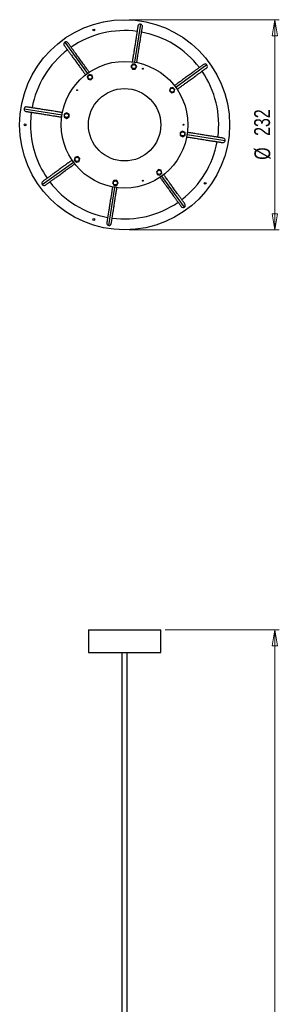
# Model space of a CAD drawing. Header units: millimetres. Extents: x 669 to 870, y 321 to 756.
# Tile 5 of 6: x 669 to 726, y 539 to 756. Entities that reach past the tile are written whole.
import ezdxf

# ---------------------------------------------------------------- set-up
doc = ezdxf.new("R2010")
doc.units = ezdxf.units.MM
doc.styles.add('SLDTEXTSTYLE0', font='TXT', dxfattribs={"width": 0.75})
doc.dimstyles.new('SLDDIMSTYLE0', dxfattribs={"dimtxt": 3.5, "dimasz": 3.556, "dimexe": 0, "dimexo": 0.0625, "dimgap": 0.875, "dimtad": 1, "dimdec": 0, "dimlfac": 5, "dimrnd": 1e-09, "dimzin": 12, "dimdsep": 46, "dimtxsty": 'SLDTEXTSTYLE0', "dimblk1": 'CLOSED', "dimblk2": 'CLOSED', "dimsah": 1, "dimcen": 0.09, "dimadec": 0, "dimazin": 3, "dimtfac": 1, "dimtofl": 0, "dimtmove": 0, "dimatfit": 3, "dimldrblk": 'CLOSED', "dimfxl": 0, "dimfrac": 2, "dimtolj": 1, "dimtzin": 12, "dimarcsym": 0})
doc.dimstyles.new('SLDDIMSTYLE1', dxfattribs={"dimtxt": 3.5, "dimasz": 3.556, "dimexe": 0, "dimexo": 0.0625, "dimgap": 0.875, "dimtad": 1, "dimdec": 0, "dimlfac": 5, "dimrnd": 1e-09, "dimzin": 12, "dimdsep": 46, "dimtxsty": 'SLDTEXTSTYLE0', "dimblk1": 'CLOSED', "dimblk2": 'CLOSED', "dimsah": 1, "dimcen": 0.09, "dimadec": 0, "dimazin": 3, "dimtfac": 1, "dimtdec": 0, "dimtofl": 0, "dimtmove": 0, "dimatfit": 3, "dimldrblk": 'CLOSED', "dimfxl": 0, "dimfrac": 2, "dimtolj": 1, "dimtzin": 12, "dimarcsym": 0})

# ---------------------------------------------------------------- blocks, each defined once
blk = doc.blocks.new('_Closed')
at = {"color": 0, "linetype": 'ByBlock', "lineweight": -2}
for p, q in [((-1, 0.166667), (0, 0)), ((-1, 0.166667), (-1, -0.166667)), ((0, 0), (-1, -0.166667)), ((0, 0), (-1, 0))]:
    blk.add_line(p, q, dxfattribs=at)
blk = doc.blocks.new('_D')
at = {"color": 7, "linetype": 'Continuous', "lineweight": 0}
for p, q in [((701.17, 621.53), (726.37, 621.53)), ((725.37, 321.58), (725.37, 621.53)), ((710.93, 321.58), (726.37, 321.58))]:
    blk.add_line(p, q, dxfattribs=at)
at = {"color": 7, "linetype": 'Continuous', "lineweight": 18, "xscale": 3.556, "yscale": 3.556}
for p, rotation in [((725.37, 621.53), 90.0000000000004), ((725.37, 321.58), 270.0000000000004)]:
    blk.add_blockref('_Closed', p, dxfattribs=dict(at, rotation=rotation))
at = {"color": 7, "linetype": 'Continuous', "lineweight": 18, "insert": (720.86, 492.65), "char_height": 3.5, "attachment_point": 1, "rotation": 90, "style": 'SLDTEXTSTYLE0'}
blk.add_mtext('1500', dxfattribs=at)
blk = doc.blocks.new('_D_1')
at = {"color": 7, "linetype": 'Continuous', "lineweight": 0}
for p, q in [((693.17, 756.25), (726.37, 756.25)), ((725.37, 756.25), (725.37, 709.85)), ((693.17, 709.85), (726.37, 709.85))]:
    blk.add_line(p, q, dxfattribs=at)
at = {"color": 7, "linetype": 'Continuous', "lineweight": 18, "xscale": 3.556, "yscale": 3.556}
for p, rotation in [((725.37, 756.25, 9.31), 90.0000000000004), ((725.37, 709.85, 9.31), 270.0000000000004)]:
    blk.add_blockref('_Closed', p, dxfattribs=dict(at, rotation=rotation))
at = {"color": 7, "linetype": 'Continuous', "lineweight": 18, "char_height": 3.5, "attachment_point": 1, "rotation": 90, "style": 'SLDTEXTSTYLE0'}
for s, insert in [('232', (720.81, 730.6)), ('%%c', (720.86, 725.32))]:
    blk.add_mtext(s, dxfattribs=dict(at, insert=insert))

msp = doc.modelspace()

# ---------------------------------------------------------------- linework, layer by layer
at = {"color": 8, "linetype": 'Continuous', "lineweight": 25}
for p, q in [((695.69, 755.28), (694.36, 746.88)), ((678.95, 751.26), (683.94, 744.38)), ((710.38, 746.28), (703.5, 741.28)), ((669.95, 736.57), (678.34, 735.24)), ((714.4, 729.53), (706, 730.86)), ((673.97, 719.83), (680.85, 724.82)), ((705.4, 714.85), (700.4, 721.73)), ((688.65, 710.83), (689.98, 719.22))]:
    msp.add_line(p, q, dxfattribs=at)
at = {"color": 7, "linetype": 'Continuous', "lineweight": 25}
for p, q in [((693.88, 746.44), (693.57, 745.88)), ((693.57, 745.88), (693.9, 745.34)), ((694.51, 746.45), (693.88, 746.44)), ((694.84, 745.91), (694.51, 746.45)), ((694.54, 745.35), (694.84, 745.91)), ((684.35, 744.18), (683.91, 743.72)), ((683.91, 743.72), (684.09, 743.11)), ((684.97, 744.03), (684.35, 744.18)), ((685.15, 743.42), (684.97, 744.03)), ((693.9, 745.34), (694.54, 745.35)), ((684.09, 743.11), (684.71, 742.96)), ((684.71, 742.96), (685.15, 743.42)), ((702.23, 741.13), (702.08, 740.52)), ((702.08, 740.52), (702.54, 740.08)), ((702.84, 741.31), (702.23, 741.13)), ((702.54, 740.08), (703.15, 740.25)), ((703.3, 740.87), (702.84, 741.31)), ((703.15, 740.25), (703.3, 740.87)), ((679.32, 735.72), (678.78, 735.39)), ((678.78, 735.39), (678.79, 734.76)), ((679.88, 735.42), (679.32, 735.72)), ((679.89, 734.78), (679.88, 735.42)), ((678.79, 734.76), (679.35, 734.45)), ((679.35, 734.45), (679.89, 734.78)), ((705, 731.65), (704.46, 731.32)), ((704.46, 731.32), (704.47, 730.69)), ((704.47, 730.69), (705.03, 730.38)), ((705.56, 731.35), (705, 731.65)), ((705.03, 730.38), (705.57, 730.71)), ((705.57, 730.71), (705.56, 731.35)), ((681.2, 725.85), (681.05, 725.23)), ((681.05, 725.23), (681.5, 724.79)), ((681.81, 726.03), (681.2, 725.85)), ((681.5, 724.79), (682.11, 724.97)), ((682.27, 725.59), (681.81, 726.03)), ((682.11, 724.97), (682.27, 725.59)), ((699.64, 723.14), (699.2, 722.69)), ((699.2, 722.69), (699.37, 722.08)), ((699.37, 722.08), (699.99, 721.93)), ((700.25, 722.99), (699.64, 723.14)), ((699.99, 721.93), (700.43, 722.38)), ((700.43, 722.38), (700.25, 722.99)), ((689.81, 720.76), (689.5, 720.2)), ((689.5, 720.2), (689.83, 719.66)), ((690.44, 720.77), (689.81, 720.76)), ((690.77, 720.23), (690.44, 720.77)), ((690.47, 719.67), (690.77, 720.23)), ((689.83, 719.66), (690.47, 719.67)), ((684.17, 621.53), (684.17, 616.53)), ((684.17, 621.53), (700.17, 621.53)), ((700.17, 616.53), (700.17, 621.53)), ((684.17, 616.53), (700.17, 616.53)), ((691.57, 616.53), (691.57, 441.53)), ((692.77, 441.53), (692.77, 616.53))]:
    msp.add_line(p, q, dxfattribs=at)
for centre, radius in [((692.17, 733.05), 23.2), ((685.37, 753.98), 0.2), ((692.17, 733.05), 14), ((694.21, 745.89), 0.45), ((684.53, 743.57), 0.45), ((696.19, 745.42), 0.1), ((681.66, 740.69), 0.1), ((692.17, 733.05), 8), ((702.69, 740.69), 0.45), ((679.33, 735.09), 0.45), ((670.17, 733.05), 0.2), ((705.17, 733.05), 0.1), ((705.01, 731.02), 0.45), ((681.66, 725.41), 0.45), ((699.81, 722.54), 0.45), ((690.14, 720.21), 0.45), ((696.19, 720.69), 0.1), ((709.97, 720.12), 0.2), ((685.37, 712.13), 0.2)]:
    msp.add_circle(centre, radius, dxfattribs=at)
for centre, radius, start, end in [((695.61, 754.78), 0.5, 81, 171.019), ((695.61, 754.78), 0.5, 351.019, 81), ((692.17, 733.05), 20.8, 82.3806, 124.6194), ((692.17, 733.05), 20.8, 37.3794, 79.6207), ((679.24, 750.85), 0.5, 126, 216.019), ((679.24, 750.85), 0.5, 36.019, 126), ((692.17, 733.05), 20.8, 127.3791, 169.6207), ((709.97, 745.98), 0.5, 36, 126.019), ((709.97, 745.98), 0.5, 306.019, 36), ((692.17, 733.05), 20.8, 352.3776, 34.6228), ((670.44, 736.49), 0.5, 171, 261.019), ((670.44, 736.49), 0.5, 81.019, 171), ((692.17, 733.05), 20.8, 172.3773, 180), ((692.17, 733.05), 20.8, 180, 214.6228), ((692.17, 733.05), 20.8, 307.3777, 349.6213), ((713.9, 729.61), 0.5, 261.019, 351), ((713.9, 729.61), 0.5, 351, 81.019), ((674.37, 720.12), 0.5, 126.019, 216), ((674.37, 720.12), 0.5, 216, 306.019), ((692.17, 733.05), 20.8, 217.3799, 259.6199), ((692.17, 733.05), 20.8, 262.3806, 304.6196), ((705.1, 715.25), 0.5, 306, 36.019), ((705.1, 715.25), 0.5, 216.019, 306), ((688.73, 711.32), 0.5, 171.019, 261), ((688.73, 711.32), 0.5, 261, 351.019)]:
    msp.add_arc(centre, radius, start, end, dxfattribs=at)
for points, knots in [([(695.12, 754.86), (695.12, 754.85), (695.12, 754.83), (695.09, 754.67), (695.05, 754.44), (695.01, 754.16), (694.96, 753.86), (694.92, 753.57), (694.88, 753.32), (694.84, 753.07), (694.79, 752.81), (694.75, 752.52), (694.67, 752.03), (694.55, 751.28), (694.42, 750.41), (694.31, 749.71), (694.22, 749.18), (694.11, 748.5), (693.99, 747.74), (693.9, 747.18), (693.87, 746.94)], [0, 0, 0, 0, 0.080453, 0.154484, 0.221406, 0.287544, 0.343494, 0.388912, 0.42384, 0.455975, 0.489011, 0.522927, 0.557695, 0.653627, 0.751398, 0.789446, 0.829385, 0.882052, 0.948109, 1, 1, 1, 1]), ([(694.85, 746.76), (694.89, 747.01), (694.98, 747.57), (695.1, 748.34), (695.21, 749.02), (695.29, 749.56), (695.4, 750.26), (695.54, 751.12), (695.66, 751.88), (695.74, 752.38), (695.79, 752.69), (695.83, 752.96), (695.87, 753.23), (695.92, 753.49), (695.96, 753.76), (696, 754.04), (696.04, 754.29), (696.08, 754.51), (696.1, 754.67), (696.11, 754.69), (696.11, 754.7)], [0, 0, 0, 0, 0.05327, 0.119231, 0.171821, 0.211701, 0.249694, 0.347323, 0.443114, 0.480116, 0.516148, 0.551175, 0.585198, 0.625584, 0.668519, 0.719716, 0.778917, 0.845741, 0.919664, 1, 1, 1, 1]), ([(678.84, 750.56), (678.84, 750.55), (678.86, 750.53), (678.95, 750.4), (679.08, 750.22), (679.25, 749.99), (679.43, 749.74), (679.6, 749.5), (679.76, 749.29), (679.9, 749.09), (680.06, 748.87), (680.23, 748.64), (680.52, 748.24), (680.97, 747.62), (681.48, 746.92), (681.9, 746.34), (682.22, 745.9), (682.62, 745.34), (683.08, 744.72), (683.41, 744.26), (683.56, 744.05)], [0, 0, 0, 0, 0.080329, 0.154246, 0.221064, 0.2871, 0.342963, 0.388311, 0.423186, 0.455271, 0.488255, 0.522119, 0.556834, 0.652617, 0.750238, 0.788227, 0.828104, 0.88069, 0.946644, 1, 1, 1, 1]), ([(684.36, 744.66), (684.21, 744.86), (683.88, 745.31), (683.43, 745.93), (683.03, 746.49), (682.71, 746.93), (682.29, 747.5), (681.78, 748.21), (681.33, 748.83), (681.03, 749.24), (680.85, 749.49), (680.68, 749.72), (680.52, 749.94), (680.37, 750.15), (680.2, 750.38), (680.04, 750.6), (679.89, 750.81), (679.76, 750.99), (679.66, 751.12), (679.65, 751.14), (679.65, 751.14)], [0, 0, 0, 0, 0.051519, 0.117601, 0.170289, 0.210243, 0.248306, 0.346115, 0.442084, 0.479154, 0.515252, 0.550345, 0.584431, 0.624891, 0.667905, 0.719198, 0.778508, 0.845456, 0.919516, 1, 1, 1, 1]), ([(709.68, 746.39), (709.67, 746.38), (709.65, 746.37), (709.52, 746.27), (709.34, 746.14), (709.11, 745.97), (708.86, 745.79), (708.62, 745.62), (708.41, 745.47), (708.21, 745.32), (707.99, 745.17), (707.76, 745), (707.36, 744.7), (706.74, 744.26), (706.04, 743.74), (705.46, 743.33), (705.02, 743.01), (704.46, 742.6), (703.84, 742.15), (703.38, 741.81), (703.17, 741.66)], [0, 0, 0, 0, 0.0803454, 0.1542776, 0.2211101, 0.2871595, 0.3430344, 0.3883916, 0.4232736, 0.4553653, 0.4883569, 0.5222277, 0.5569495, 0.6527529, 0.7503937, 0.7883911, 0.8282762, 0.8808731, 0.9468413, 1, 1, 1, 1]), ([(703.77, 740.86), (703.97, 741.01), (704.43, 741.34), (705.05, 741.79), (705.61, 742.2), (706.05, 742.52), (706.62, 742.93), (707.33, 743.45), (707.95, 743.9), (708.36, 744.2), (708.61, 744.38), (708.84, 744.54), (709.06, 744.7), (709.27, 744.86), (709.5, 745.02), (709.72, 745.18), (709.93, 745.34), (710.11, 745.47), (710.24, 745.56), (710.26, 745.57), (710.26, 745.58)], [0, 0, 0, 0, 0.052293, 0.118321, 0.170966, 0.210888, 0.248919, 0.346649, 0.44254, 0.47958, 0.515648, 0.550712, 0.58477, 0.625197, 0.668177, 0.719427, 0.778689, 0.845582, 0.919582, 1, 1, 1, 1]), ([(670.37, 736), (670.38, 736), (670.4, 735.99), (670.56, 735.97), (670.78, 735.93), (671.06, 735.89), (671.36, 735.84), (671.65, 735.8), (671.91, 735.76), (672.16, 735.72), (672.42, 735.67), (672.71, 735.63), (673.2, 735.55), (673.95, 735.43), (674.81, 735.3), (675.51, 735.19), (676.05, 735.1), (676.73, 734.99), (677.5, 734.87), (678.06, 734.78), (678.31, 734.74)], [0, 0, 0, 0, 0.080332, 0.154253, 0.221075, 0.287113, 0.342979, 0.388329, 0.423206, 0.455292, 0.488279, 0.522144, 0.55686, 0.652648, 0.750273, 0.788265, 0.828143, 0.880732, 0.946689, 1, 1, 1, 1]), ([(678.44, 735.73), (678.2, 735.77), (677.64, 735.86), (676.89, 735.98), (676.2, 736.09), (675.67, 736.17), (674.97, 736.28), (674.11, 736.42), (673.35, 736.54), (672.84, 736.62), (672.54, 736.67), (672.26, 736.71), (672, 736.75), (671.73, 736.8), (671.46, 736.84), (671.19, 736.88), (670.93, 736.92), (670.71, 736.96), (670.55, 736.98), (670.53, 736.99), (670.52, 736.99)], [0, 0, 0, 0, 0.051719, 0.117788, 0.170464, 0.21041, 0.248465, 0.346254, 0.442202, 0.479265, 0.515355, 0.55044, 0.584518, 0.624971, 0.667976, 0.719257, 0.778555, 0.845489, 0.919533, 1, 1, 1, 1]), ([(713.98, 730.1), (713.97, 730.11), (713.95, 730.11), (713.79, 730.13), (713.56, 730.17), (713.28, 730.21), (712.98, 730.26), (712.7, 730.31), (712.44, 730.35), (712.19, 730.39), (711.93, 730.43), (711.64, 730.48), (711.15, 730.55), (710.4, 730.67), (709.53, 730.81), (708.84, 730.92), (708.3, 731), (707.62, 731.11), (706.85, 731.23), (706.29, 731.32), (706.05, 731.36)], [0, 0, 0, 0, 0.080395, 0.154374, 0.221248, 0.287338, 0.343248, 0.388633, 0.423537, 0.455648, 0.48866, 0.522552, 0.557296, 0.653159, 0.75086, 0.788881, 0.828791, 0.881421, 0.94743, 1, 1, 1, 1]), ([(705.88, 730.37), (706.13, 730.33), (706.7, 730.25), (707.46, 730.12), (708.14, 730.02), (708.68, 729.93), (709.38, 729.82), (710.24, 729.68), (711, 729.56), (711.5, 729.48), (711.81, 729.44), (712.08, 729.39), (712.35, 729.35), (712.61, 729.31), (712.89, 729.27), (713.16, 729.22), (713.41, 729.18), (713.63, 729.15), (713.79, 729.12), (713.81, 729.12), (713.82, 729.12)], [0, 0, 0, 0, 0.052959, 0.118941, 0.171549, 0.211442, 0.249447, 0.347108, 0.442931, 0.479945, 0.515988, 0.551028, 0.585062, 0.625461, 0.66841, 0.719624, 0.778844, 0.845691, 0.919638, 1, 1, 1, 1]), ([(680.59, 725.25), (680.38, 725.1), (679.92, 724.77), (679.29, 724.31), (678.74, 723.91), (678.29, 723.59), (677.72, 723.17), (677.02, 722.66), (676.39, 722.21), (675.98, 721.91), (675.73, 721.73), (675.51, 721.56), (675.29, 721.4), (675.07, 721.25), (674.85, 721.08), (674.63, 720.92), (674.41, 720.77), (674.24, 720.64), (674.11, 720.54), (674.09, 720.53), (674.08, 720.53)], [0, 0, 0, 0, 0.053218, 0.119182, 0.171775, 0.211657, 0.249652, 0.347286, 0.443083, 0.480087, 0.516121, 0.55115, 0.585175, 0.625563, 0.6685, 0.719701, 0.778905, 0.845733, 0.91966, 1, 1, 1, 1]), ([(674.67, 719.72), (674.68, 719.72), (674.69, 719.74), (674.82, 719.83), (675.01, 719.96), (675.24, 720.13), (675.49, 720.31), (675.72, 720.48), (675.93, 720.64), (676.14, 720.78), (676.35, 720.94), (676.59, 721.11), (676.99, 721.4), (677.6, 721.85), (678.31, 722.36), (678.88, 722.78), (679.32, 723.1), (679.88, 723.5), (680.5, 723.96), (680.96, 724.29), (681.16, 724.43)], [0, 0, 0, 0, 0.0804313, 0.1544427, 0.2213466, 0.2874667, 0.3434013, 0.3888072, 0.4237264, 0.4558524, 0.4888793, 0.5227864, 0.5575453, 0.6534512, 0.7511965, 0.7892345, 0.8291623, 0.8818154, 0.9478543, 1, 1, 1, 1]), ([(705.51, 715.55), (705.5, 715.56), (705.49, 715.57), (705.4, 715.7), (705.26, 715.89), (705.09, 716.12), (704.91, 716.37), (704.74, 716.6), (704.59, 716.81), (704.44, 717.02), (704.29, 717.23), (704.12, 717.47), (703.82, 717.87), (703.38, 718.48), (702.86, 719.19), (702.45, 719.76), (702.13, 720.2), (701.72, 720.76), (701.27, 721.39), (700.93, 721.84), (700.79, 722.05)], [0, 0, 0, 0, 0.08038, 0.154343, 0.221204, 0.287282, 0.34318, 0.388557, 0.423454, 0.455559, 0.488565, 0.52245, 0.557186, 0.653031, 0.750713, 0.788727, 0.828629, 0.881248, 0.947244, 1, 1, 1, 1]), ([(699.98, 721.46), (700.12, 721.26), (700.46, 720.8), (700.91, 720.17), (701.32, 719.61), (701.64, 719.17), (702.05, 718.6), (702.57, 717.9), (703.02, 717.27), (703.32, 716.86), (703.5, 716.61), (703.66, 716.39), (703.82, 716.17), (703.98, 715.95), (704.14, 715.73), (704.3, 715.51), (704.46, 715.29), (704.59, 715.12), (704.68, 714.99), (704.69, 714.97), (704.7, 714.96)], [0, 0, 0, 0, 0.052859, 0.118848, 0.171461, 0.211359, 0.249368, 0.347039, 0.442872, 0.47989, 0.515937, 0.55098, 0.585018, 0.625421, 0.668375, 0.719594, 0.778821, 0.845674, 0.91963, 1, 1, 1, 1]), ([(689.49, 719.33), (689.45, 719.09), (689.37, 718.53), (689.25, 717.76), (689.14, 717.08), (689.05, 716.55), (688.94, 715.85), (688.8, 714.99), (688.68, 714.23), (688.6, 713.72), (688.56, 713.42), (688.51, 713.14), (688.47, 712.88), (688.43, 712.61), (688.39, 712.34), (688.34, 712.07), (688.3, 711.81), (688.27, 711.59), (688.24, 711.43), (688.24, 711.41), (688.24, 711.4)], [0, 0, 0, 0, 0.052442, 0.11846, 0.171097, 0.211012, 0.249038, 0.346752, 0.442627, 0.479662, 0.515724, 0.550783, 0.584835, 0.625256, 0.668229, 0.719471, 0.778724, 0.845606, 0.919594, 1, 1, 1, 1]), ([(689.22, 711.24), (689.23, 711.26), (689.23, 711.28), (689.25, 711.44), (689.29, 711.66), (689.33, 711.94), (689.38, 712.24), (689.43, 712.53), (689.47, 712.79), (689.51, 713.04), (689.55, 713.3), (689.6, 713.59), (689.67, 714.08), (689.79, 714.83), (689.93, 715.69), (690.04, 716.39), (690.12, 716.93), (690.23, 717.61), (690.35, 718.37), (690.44, 718.93), (690.48, 719.18)], [0, 0, 0, 0, 0.080355, 0.154296, 0.221137, 0.287195, 0.343076, 0.388439, 0.423325, 0.455421, 0.488417, 0.522292, 0.557018, 0.652833, 0.750486, 0.788488, 0.828377, 0.880981, 0.946957, 1, 1, 1, 1])]:
    msp.add_open_spline(points, degree=3, knots=knots, dxfattribs=at)

# ---------------------------------------------------------------- dimensions: what is measured, and where the dimension line sits
at = {"color": 7, "linetype": 'Continuous', "lineweight": 18}
dim = msp.add_linear_dim(base=(725.37, 709.85), p1=(692.17, 756.25), p2=(692.17, 709.85), angle=90, text='%%c<>', dimstyle='SLDDIMSTYLE1', dxfattribs=at)
dim.commit()
dim.dimension.update_dxf_attribs({"geometry": '_D_1', "text_midpoint": (725.37, 731.84), "dimtype": 160})
dim = msp.add_linear_dim(base=(725.37, 621.53), p1=(709.93, 321.58), p2=(700.17, 621.53), angle=90, dimstyle='SLDDIMSTYLE0', dxfattribs=at)
dim.commit()
dim.dimension.update_dxf_attribs({"geometry": '_D', "text_midpoint": (725.37, 497.82), "dimtype": 160})

doc.saveas('drawing.dxf')
